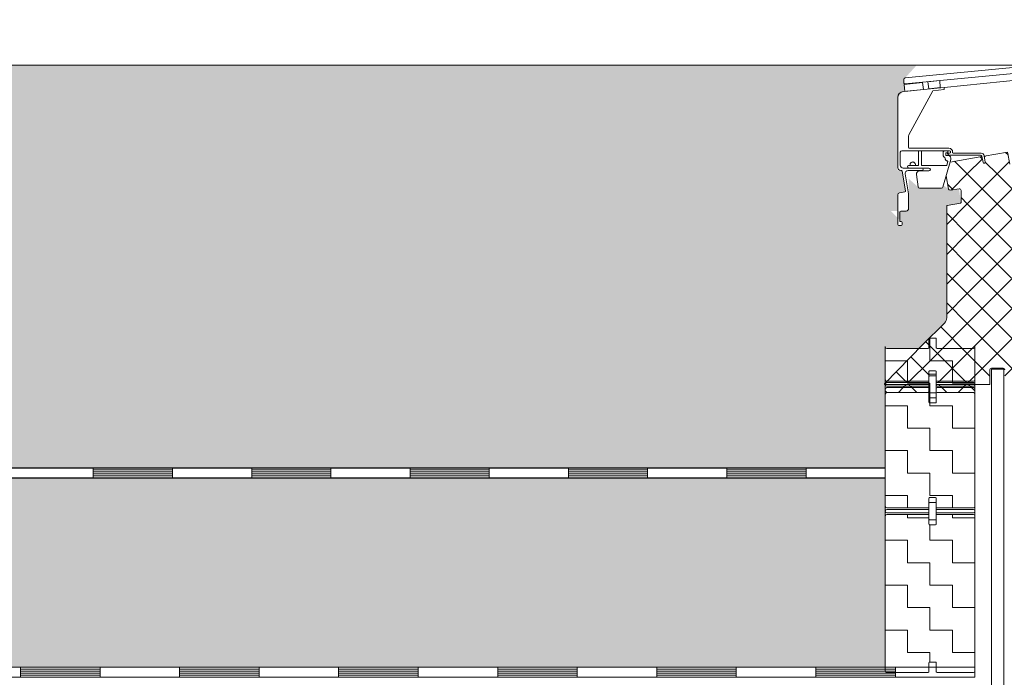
# Model space of a CAD drawing. Header units: metres. Extents: x 1316.5 to 1415.3, y -94.1 to -52.
# Tile 203 of 256: x 1369.989 to 1370.977, y -58.435 to -57.775. Entities that reach past the tile are written whole.
import ezdxf

# ---------------------------------------------------------------- set-up
doc = ezdxf.new("R2010")
doc.units = ezdxf.units.M
doc.header["$PDMODE"] = 65
doc.linetypes.add('AUSGEZOGEN', pattern=[0])
for name, color, linetype, lineweight in [('XR$11$Design', 4, 'AUSGEZOGEN', 13), ('XR$11$Legende', 4, 'AUSGEZOGEN', 13), ('XR$11$Muster', 4, 'AUSGEZOGEN', 13), ('XR$11$Wand', 1, 'AUSGEZOGEN', 50), ('XR$12$Maßlinie 1_50', 7, 'AUSGEZOGEN', 25), ('XR$13$Muster', 4, 'AUSGEZOGEN', 13), ('XR$13$STANDARD_1', 7, 'AUSGEZOGEN', 25)]:
    doc.layers.add(name, color=color, linetype=linetype, lineweight=lineweight)
doc.styles.add('ARIAL', font='arial.ttf')
doc.dimstyles.new('DIMSTYLE_54', dxfattribs={"dimtxt": 0.125, "dimasz": 0.15, "dimexe": 0, "dimexo": 0, "dimgap": 0.0625, "dimtad": 2, "dimrnd": 0.005, "dimzin": 4, "dimdsep": 46, "dimtxsty": 'ARIAL', "dimblk1": 'ALL_ML_KREIS', "dimblk2": 'ALL_ML_KREIS', "dimsah": 1, "dimcen": 0, "dimclrd": 3, "dimclre": 3, "dimclrt": 3, "dimadec": 0, "dimazin": 0, "dimtfac": 1, "dimtdec": 0, "dimtix": 1, "dimtmove": 2, "dimatfit": 3, "dimfxl": 0, "dimtzin": 0, "dimlwd": 0, "dimlwe": 25, "dimarcsym": 0})
pattern_1 = [(0, (0.045, 0.045), (0.0225, 0.0225), [0.0225, -0.0225]), (90, (0.045, 0.045), (-0.0225, 0.0225), [0.0225, -0.0225])]
pattern_2 = [(0, (0.135, 0.135), (0.0675, 0.0675), [0.0675, -0.0675]), (90, (0.135, 0.135), (-0.0675, 0.0675), [0.0675, -0.0675])]

# ---------------------------------------------------------------- blocks, each defined once
blk = doc.blocks.new('MUSTERELEMENT_78')
at = {"layer": 'XR$11$Design', "color": 4, "linetype": 'AUSGEZOGEN', "lineweight": 13, "transparency": 33554687}
for p, q in [((1369.83023, -58.42475), (1369.98986, -58.42475)), ((1369.98986, -58.42475), (1370.14949, -58.42475)), ((1369.98986, -58.42475), (1369.98986, -58.43475)), ((1369.98986, -58.42475), (1369.98986, -58.43475)), ((1370.06968, -58.42475), (1370.06968, -58.43475)), ((1370.14949, -58.42475), (1370.30912, -58.42475)), ((1370.14949, -58.42475), (1370.14949, -58.43475)), ((1370.14949, -58.42475), (1370.14949, -58.43475)), ((1370.22931, -58.42475), (1370.22931, -58.43475)), ((1370.30912, -58.42475), (1370.46875, -58.42475)), ((1370.30912, -58.42475), (1370.30912, -58.43475)), ((1370.30912, -58.42475), (1370.30912, -58.43475)), ((1370.38894, -58.42475), (1370.38894, -58.43475)), ((1370.46875, -58.42475), (1370.62838, -58.42475)), ((1370.46875, -58.42475), (1370.46875, -58.43475)), ((1370.46875, -58.42475), (1370.46875, -58.43475)), ((1370.54857, -58.42475), (1370.54857, -58.43475)), ((1370.62838, -58.42475), (1370.78802, -58.42475)), ((1370.62838, -58.42475), (1370.62838, -58.43475)), ((1370.62838, -58.42475), (1370.62838, -58.43475)), ((1370.7082, -58.42475), (1370.7082, -58.43475)), ((1370.78802, -58.42475), (1370.94765, -58.42475)), ((1370.78802, -58.42475), (1370.78802, -58.43475)), ((1370.78802, -58.42475), (1370.78802, -58.43475)), ((1370.86783, -58.42475), (1370.86783, -58.43475)), ((1370.94765, -58.42475), (1370.94765, -58.42475)), ((1370.94765, -58.42475), (1370.94765, -58.43475)), ((1370.94765, -58.42475), (1370.94765, -58.43475)), ((1369.83023, -58.43475), (1369.98986, -58.43475)), ((1369.98986, -58.42675), (1370.06968, -58.42675)), ((1369.98986, -58.42875), (1370.06968, -58.42875)), ((1369.98986, -58.43075), (1370.06968, -58.43075)), ((1369.98986, -58.43275), (1370.06968, -58.43275)), ((1369.98986, -58.43475), (1370.14949, -58.43475)), ((1370.14949, -58.42675), (1370.22931, -58.42675)), ((1370.14949, -58.42875), (1370.22931, -58.42875)), ((1370.14949, -58.43075), (1370.22931, -58.43075)), ((1370.14949, -58.43275), (1370.22931, -58.43275)), ((1370.14949, -58.43475), (1370.30912, -58.43475)), ((1370.30912, -58.42675), (1370.38894, -58.42675)), ((1370.30912, -58.42875), (1370.38894, -58.42875)), ((1370.30912, -58.43075), (1370.38894, -58.43075)), ((1370.30912, -58.43275), (1370.38894, -58.43275)), ((1370.30912, -58.43475), (1370.46875, -58.43475)), ((1370.46875, -58.42675), (1370.54857, -58.42675)), ((1370.46875, -58.42875), (1370.54857, -58.42875)), ((1370.46875, -58.43075), (1370.54857, -58.43075)), ((1370.46875, -58.43275), (1370.54857, -58.43275)), ((1370.46875, -58.43475), (1370.62838, -58.43475)), ((1370.62838, -58.42675), (1370.7082, -58.42675)), ((1370.62838, -58.42875), (1370.7082, -58.42875)), ((1370.62838, -58.43075), (1370.7082, -58.43075)), ((1370.62838, -58.43275), (1370.7082, -58.43275)), ((1370.62838, -58.43475), (1370.78802, -58.43475)), ((1370.78802, -58.42675), (1370.86783, -58.42675)), ((1370.78802, -58.42875), (1370.86783, -58.42875)), ((1370.78802, -58.43075), (1370.86783, -58.43075)), ((1370.78802, -58.43275), (1370.86783, -58.43275)), ((1370.78802, -58.43475), (1370.94765, -58.43475)), ((1370.94765, -58.42675), (1370.94765, -58.42675)), ((1370.94765, -58.42875), (1370.94765, -58.42875)), ((1370.94765, -58.43075), (1370.94765, -58.43075)), ((1370.94765, -58.43275), (1370.94765, -58.43275)), ((1370.94765, -58.43475), (1370.94765, -58.43475))]:
    blk.add_line(p, q, dxfattribs=at)
blk = doc.blocks.new('MUSTER_4')
at = {"layer": 'XR$11$Muster', "color": 52, "linetype": 'AUSGEZOGEN', "lineweight": 13, "transparency": 33554687}
for p, q in [((1370.95716, -57.91285), (1370.958, -57.91202)), ((1370.98086, -57.91087), (1370.97848, -57.90849)), ((1370.93997, -57.93), (1370.92729, -57.91731)), ((1370.94003, -57.93), (1370.95518, -57.91483)), ((1370.95529, -57.91531), (1370.95288, -57.9129)), ((1370.96997, -57.93), (1370.95802, -57.91804)), ((1370.97003, -57.93), (1370.98215, -57.91787)), ((1370.99997, -57.93), (1370.99033, -57.92035)), ((1371.00003, -57.93), (1371.0137, -57.91632)), ((1371.02997, -57.93), (1371.01592, -57.91594)), ((1370.92381, -57.94621), (1370.93997, -57.93003)), ((1370.94003, -57.96), (1370.96997, -57.93003)), ((1370.96997, -57.96), (1370.94003, -57.93003)), ((1370.97003, -57.96), (1370.99997, -57.93003)), ((1370.99997, -57.96), (1370.97003, -57.93003)), ((1371.01089, -57.9409), (1371.00003, -57.93003)), ((1371.01911, -57.9409), (1371.02997, -57.93003)), ((1371.03003, -57.93), (1371.0321, -57.92793)), ((1371.03456, -57.93456), (1371.03003, -57.93003)), ((1370.92588, -57.9459), (1370.9204, -57.94042)), ((1370.91934, -57.98068), (1370.93997, -57.96003)), ((1370.93997, -57.96), (1370.93372, -57.95375)), ((1370.94003, -57.99), (1370.96997, -57.96003)), ((1370.96997, -57.99), (1370.94003, -57.96003)), ((1370.97003, -57.99), (1370.99997, -57.96003)), ((1370.99997, -57.99), (1370.97003, -57.96003)), ((1371.00003, -57.96), (1371.00665, -57.95338)), ((1371.00665, -57.96665), (1371.00003, -57.96003)), ((1370.93997, -57.99), (1370.91934, -57.96935)), ((1371.00003, -57.99), (1371.01191, -57.97811)), ((1371.02997, -57.99), (1371.01809, -57.97811)), ((1371.03003, -57.99), (1371.04191, -57.97811)), ((1371.05747, -57.9875), (1371.04809, -57.97811)), ((1370.91934, -58.01068), (1370.93997, -57.99003)), ((1370.94003, -58.02), (1370.96997, -57.99003)), ((1370.96997, -58.02), (1370.94003, -57.99003)), ((1370.97003, -58.02), (1370.99997, -57.99003)), ((1370.99997, -58.02), (1370.97003, -57.99003)), ((1371.00003, -58.02), (1371.02997, -57.99003)), ((1371.02997, -58.02), (1371.00003, -57.99003)), ((1371.05466, -58.01468), (1371.03003, -57.99003)), ((1370.93997, -58.02), (1370.91934, -57.99935)), ((1371.03003, -58.02), (1371.05689, -57.99311)), ((1370.91934, -58.04068), (1370.93997, -58.02003)), ((1370.94003, -58.05), (1370.96997, -58.02003)), ((1370.96997, -58.05), (1370.94003, -58.02003)), ((1370.97003, -58.05), (1370.99997, -58.02003)), ((1370.99997, -58.05), (1370.97003, -58.02003)), ((1371.00003, -58.05), (1371.02997, -58.02003)), ((1371.02997, -58.05), (1371.00003, -58.02003)), ((1371.04911, -58.03912), (1371.03003, -58.02003)), ((1370.93997, -58.05), (1370.91934, -58.02935)), ((1371.04089, -58.03912), (1371.05343, -58.02658)), ((1370.91934, -58.07068), (1370.93997, -58.05003)), ((1370.94003, -58.08), (1370.96997, -58.05003)), ((1370.96997, -58.08), (1370.94003, -58.05003)), ((1370.97003, -58.08), (1370.99997, -58.05003)), ((1370.99997, -58.08), (1370.97003, -58.05003)), ((1371.00003, -58.08), (1371.02997, -58.05003)), ((1371.02711, -58.07714), (1371.00003, -58.05003)), ((1371.03003, -58.05), (1371.03492, -58.0451)), ((1371.03663, -58.05663), (1371.03003, -58.05003)), ((1370.93997, -58.08), (1370.91934, -58.05935)), ((1370.91003, -58.11), (1370.93997, -58.08003)), ((1370.94003, -58.11), (1370.96997, -58.08003)), ((1370.96997, -58.11), (1370.94003, -58.08003)), ((1370.97003, -58.11), (1370.99997, -58.08003)), ((1370.99997, -58.11), (1370.97003, -58.08003)), ((1371.01761, -58.09762), (1371.00003, -58.08003)), ((1370.93997, -58.11), (1370.91333, -58.08333)), ((1371.00003, -58.11), (1371.02213, -58.08788)), ((1370.93925, -58.13928), (1370.91003, -58.11003)), ((1370.91075, -58.13928), (1370.93997, -58.11003)), ((1370.96265, -58.13267), (1370.94003, -58.11003)), ((1370.94075, -58.13928), (1370.96997, -58.11003)), ((1370.99852, -58.13855), (1370.97003, -58.11003)), ((1370.97765, -58.13238), (1370.99997, -58.11003)), ((1371.0081, -58.11811), (1371.00003, -58.11003)), ((1370.90155, -58.13157), (1370.88341, -58.11341)), ((1370.87925, -58.13928), (1370.86849, -58.12851)), ((1370.90946, -58.13949), (1370.90892, -58.13895)), ((1370.85931, -58.14932), (1370.85765, -58.14765)), ((1370.88931, -58.14932), (1370.88431, -58.14432)), ((1370.90069, -58.14932), (1370.90148, -58.14853)), ((1370.90892, -58.14108), (1370.90918, -58.14082)), ((1370.91931, -58.14932), (1370.91431, -58.14432)), ((1370.93572, -58.14428), (1370.93868, -58.14132)), ((1370.94428, -58.14428), (1370.94132, -58.14132))]:
    blk.add_line(p, q, dxfattribs=at)
for points in [[(1370.90997, -58.11), (1370.90504, -58.10506), (1370.90504, -58.10506), (1370.89832, -58.09834)], [(1370.88075, -58.13928), (1370.9026, -58.1174), (1370.9026, -58.1174), (1370.90997, -58.11003)], [(1370.87069, -58.14932), (1370.87081, -58.1492), (1370.87081, -58.1492), (1370.87569, -58.14432)], [(1370.87572, -58.14428), (1370.87612, -58.14389), (1370.87612, -58.14389), (1370.87868, -58.14132)], [(1370.88428, -58.14428), (1370.88315, -58.14315), (1370.88315, -58.14315), (1370.88132, -58.14132)], [(1370.91428, -58.14428), (1370.91243, -58.14243), (1370.91243, -58.14243), (1370.91132, -58.14132)], [(1370.93069, -58.14932), (1370.93539, -58.14462), (1370.93539, -58.14462), (1370.93569, -58.14432)], [(1370.94765, -58.14765), (1370.94558, -58.14559), (1370.94558, -58.14559), (1370.94431, -58.14432)]]:
    blk.add_lwpolyline(points, dxfattribs=at)
blk = doc.blocks.new('MUSTERELEMENT_86')
at = {"layer": 'XR$11$Design', "color": 4, "linetype": 'AUSGEZOGEN', "lineweight": 13, "transparency": 33554687}
for p, q in [((1369.904, -58.22475), (1370.06294, -58.22475)), ((1370.06294, -58.22475), (1370.22188, -58.22475)), ((1370.06294, -58.22475), (1370.06294, -58.23475)), ((1370.06294, -58.22475), (1370.06294, -58.23475)), ((1370.06294, -58.22675), (1370.14241, -58.22675)), ((1370.14241, -58.22475), (1370.14241, -58.23475)), ((1370.22188, -58.22475), (1370.38083, -58.22475)), ((1370.22188, -58.22475), (1370.22188, -58.23475)), ((1370.22188, -58.22475), (1370.22188, -58.23475)), ((1370.22188, -58.22675), (1370.30135, -58.22675)), ((1370.30135, -58.22475), (1370.30135, -58.23475)), ((1370.38083, -58.22475), (1370.53977, -58.22475)), ((1370.38083, -58.22475), (1370.38083, -58.23475)), ((1370.38083, -58.22475), (1370.38083, -58.23475)), ((1370.38083, -58.22675), (1370.4603, -58.22675)), ((1370.4603, -58.22475), (1370.4603, -58.23475)), ((1370.53977, -58.22475), (1370.69871, -58.22475)), ((1370.53977, -58.22475), (1370.53977, -58.23475)), ((1370.53977, -58.22475), (1370.53977, -58.23475)), ((1370.53977, -58.22675), (1370.61924, -58.22675)), ((1370.61924, -58.22475), (1370.61924, -58.23475)), ((1370.69871, -58.22475), (1370.85765, -58.22475)), ((1370.69871, -58.22475), (1370.69871, -58.23475)), ((1370.69871, -58.22475), (1370.69871, -58.23475)), ((1370.69871, -58.22675), (1370.77818, -58.22675)), ((1370.77818, -58.22475), (1370.77818, -58.23475)), ((1370.85765, -58.22475), (1370.85765, -58.22475)), ((1370.85765, -58.22475), (1370.85765, -58.23475)), ((1370.85765, -58.22475), (1370.85765, -58.23475)), ((1370.85765, -58.22675), (1370.85765, -58.22675)), ((1369.904, -58.23475), (1370.06294, -58.23475)), ((1370.06294, -58.22875), (1370.14241, -58.22875)), ((1370.06294, -58.23075), (1370.14241, -58.23075)), ((1370.06294, -58.23275), (1370.14241, -58.23275)), ((1370.06294, -58.23475), (1370.22188, -58.23475)), ((1370.22188, -58.22875), (1370.30135, -58.22875)), ((1370.22188, -58.23075), (1370.30135, -58.23075)), ((1370.22188, -58.23275), (1370.30135, -58.23275)), ((1370.22188, -58.23475), (1370.38083, -58.23475)), ((1370.38083, -58.22875), (1370.4603, -58.22875)), ((1370.38083, -58.23075), (1370.4603, -58.23075)), ((1370.38083, -58.23275), (1370.4603, -58.23275)), ((1370.38083, -58.23475), (1370.53977, -58.23475)), ((1370.53977, -58.22875), (1370.61924, -58.22875)), ((1370.53977, -58.23075), (1370.61924, -58.23075)), ((1370.53977, -58.23275), (1370.61924, -58.23275)), ((1370.53977, -58.23475), (1370.69871, -58.23475)), ((1370.69871, -58.22875), (1370.77818, -58.22875)), ((1370.69871, -58.23075), (1370.77818, -58.23075)), ((1370.69871, -58.23275), (1370.77818, -58.23275)), ((1370.69871, -58.23475), (1370.85765, -58.23475)), ((1370.85765, -58.22875), (1370.85765, -58.22875)), ((1370.85765, -58.23075), (1370.85765, -58.23075)), ((1370.85765, -58.23275), (1370.85765, -58.23275)), ((1370.85765, -58.23475), (1370.85765, -58.23475))]:
    blk.add_line(p, q, dxfattribs=at)
blk = doc.blocks.new('ALL_ML_KREIS')
at = {"color": 0, "linetype": 'ByBlock', "lineweight": -2}
for p, q in [((0, -0.5), (0, 0.5)), ((-1, 0), (0.5, 0))]:
    blk.add_line(p, q, dxfattribs=at)
blk.add_circle((0, 0), 0.15, dxfattribs=at)
blk = doc.blocks.new('*D765')
at = {"layer": 'DEFPOINTS', "color": 3, "linetype": 'AUSGEZOGEN', "lineweight": 25, "transparency": 33554687}
for p in [(1361.15015, -55.57331), (1388.48015, -60.45768), (1361.15015, -64.66104)]:
    blk.add_point(p, dxfattribs=at)
at = {"layer": 'XR$12$Maßlinie 1_50', "color": 3, "linetype": 'AUSGEZOGEN', "lineweight": -2, "transparency": 33554687}
for p, q in [((1361.15015, -64.36104), (1361.15015, -64.66104)), ((1388.48015, -64.36104), (1388.48015, -64.66104)), ((1361.15015, -64.66104), (1388.48015, -64.66104))]:
    blk.add_line(p, q, dxfattribs=at)
at = {"layer": 'XR$12$Maßlinie 1_50', "color": 3, "linetype": 'AUSGEZOGEN', "lineweight": 25, "transparency": 33554687, "xscale": 0.15, "yscale": 0.15, "zscale": 0.15, "rotation": 180}
blk.add_blockref('ALL_ML_KREIS', (1361.15015, -64.66104), dxfattribs=at)
at = {"layer": 'XR$12$Maßlinie 1_50', "color": 3, "linetype": 'AUSGEZOGEN', "lineweight": 25, "transparency": 33554687, "xscale": 0.15, "yscale": 0.15, "zscale": 0.15}
blk.add_blockref('ALL_ML_KREIS', (1388.48015, -64.66104), dxfattribs=at)
at = {"layer": 'XR$12$Maßlinie 1_50', "color": 3, "linetype": 'AUSGEZOGEN', "lineweight": 25, "transparency": 33554687, "insert": (1374.81937, -64.54632), "char_height": 0.125, "width": 0.625, "attachment_point": 5, "style": 'ARIAL'}
blk.add_mtext('\\A1;{\\A1;{27.33\\H0.082500;\\S^ ;}}', dxfattribs=at)

msp = doc.modelspace()

# ---------------------------------------------------------------- hatches: boundary and pattern name
at = {"layer": 'XR$11$Muster', "linetype": 'AUSGEZOGEN', "lineweight": 13, "transparency": 33554687}
h = msp.add_hatch(dxfattribs=at)
h.set_pattern_fill('MUSTER', color=4, scale=0.0225, style=0, pattern_type=2)
h.set_pattern_definition(pattern_1)
h.paths.add_polyline_path([(1370.90223, -58.1547), (1370.90817, -58.1547), (1370.90892, -58.15395), (1370.90892, -58.14503), (1370.90967, -58.14428), (1370.94615, -58.14428), (1370.94765, -58.14578), (1370.94765, -58.10356), (1370.94615, -58.10506), (1370.90967, -58.10506), (1370.90892, -58.10431), (1370.90892, -58.09539), (1370.90817, -58.09464), (1370.90223, -58.09464), (1370.90148, -58.09539), (1370.90148, -58.10431), (1370.90073, -58.10506), (1370.85915, -58.10506), (1370.85765, -58.10356), (1370.85765, -58.14578), (1370.85915, -58.14428), (1370.90073, -58.14428), (1370.90148, -58.14503), (1370.90148, -58.15395)], flags=0)
h = msp.add_hatch(dxfattribs=at)
h.set_pattern_fill('MUSTER', color=4, scale=0.0225, style=0, pattern_type=2)
h.set_pattern_definition(pattern_1)
h.paths.add_polyline_path([(1370.90967, -58.10644), (1370.90892, -58.10719), (1370.90892, -58.11611), (1370.90817, -58.11686), (1370.90223, -58.11686), (1370.90148, -58.11611), (1370.90148, -58.10719), (1370.90073, -58.10644), (1370.85915, -58.10644), (1370.85765, -58.10794), (1370.85765, -58.26356), (1370.85915, -58.26506), (1370.90073, -58.26506), (1370.90148, -58.26431), (1370.90148, -58.25539), (1370.90223, -58.25464), (1370.90817, -58.25464), (1370.90892, -58.25539), (1370.90892, -58.26431), (1370.90967, -58.26506), (1370.94615, -58.26506), (1370.94765, -58.26356), (1370.94765, -58.10794), (1370.94615, -58.10644)], flags=0)
h = msp.add_hatch(dxfattribs=at)
h.set_pattern_fill('MUSTER', color=4, scale=0.0225, style=0, pattern_type=2)
h.set_pattern_definition(pattern_1)
h.paths.add_polyline_path([(1370.90223, -58.28186), (1370.90148, -58.28111), (1370.90148, -58.27219), (1370.90073, -58.27144), (1370.85915, -58.27144), (1370.85765, -58.27294), (1370.85765, -58.42856), (1370.85915, -58.43006), (1370.90073, -58.43006), (1370.90148, -58.42931), (1370.90148, -58.42039), (1370.90223, -58.41964), (1370.90817, -58.41964), (1370.90892, -58.42039), (1370.90892, -58.42931), (1370.90967, -58.43006), (1370.94615, -58.43006), (1370.94765, -58.42856), (1370.94765, -58.27294), (1370.94615, -58.27144), (1370.90967, -58.27144), (1370.90892, -58.27219), (1370.90892, -58.28111), (1370.90817, -58.28186)], flags=0)
at = {"layer": 'XR$13$Muster', "linetype": 'AUSGEZOGEN', "lineweight": 13, "transparency": 33554687}
h = msp.add_hatch(dxfattribs=at)
h.set_pattern_fill('MUSTER', color=52, scale=0.0675, style=0, pattern_type=2)
h.set_pattern_definition(pattern_2)
h.paths.add_polyline_path([(1370.85765, -58.1395), (1370.85711, -58.14004), (1370.85765, -58.14132)], flags=0)
h = msp.add_hatch(dxfattribs=at)
h.set_pattern_fill('MUSTER', color=52, scale=0.0675, style=0, pattern_type=2)
h.set_pattern_definition(pattern_2)
h.paths.add_polyline_path([(1361.41015, -58.23506), (1361.41015, -58.24506), (1370.85765, -58.24506), (1370.85765, -58.23475), (1361.48015, -58.23475), (1361.48015, -58.23506)], flags=0)
h = msp.add_hatch(dxfattribs=at)
h.set_pattern_fill('MUSTER', color=52, scale=0.0675, style=0, pattern_type=2)
h.set_pattern_definition(pattern_2)
h.paths.add_polyline_path([(1361.50515, -58.43475), (1361.50515, -58.42506), (1370.85765, -58.42506), (1370.85765, -58.24506), (1361.41015, -58.24506), (1361.41015, -58.43506), (1361.49515, -58.43506), (1361.49515, -58.43475)], flags=0)
at = {"layer": 'XR$13$STANDARD_1', "linetype": 'AUSGEZOGEN', "lineweight": 25, "transparency": 33554687}
h = msp.add_hatch(color=7, dxfattribs=at)
h.set_gradient(color1=(122, 122, 122), color2=(171, 171, 171), rotation=90, one_color=1)
h.paths.add_polyline_path([(1370.87023, -57.96719), (1370.87023, -57.95087), (1370.87187, -57.9489), (1370.87823, -57.94774), (1370.87461, -57.92652), (1370.87023, -57.92652), (1370.87023, -57.85317), (1370.87706, -57.84562), (1370.87656, -57.83854), (1370.87618, -57.8382), (1370.87618, -57.83521), (1370.88936, -57.82071), (1361.50515, -57.82071), (1361.50515, -58.22475), (1362.48015, -58.22475), (1362.48015, -58.22506), (1370.85765, -58.22506), (1370.85765, -58.10506), (1370.89165, -58.10506), (1370.89553, -58.10113), (1370.91714, -58.07952), (1370.91934, -58.07422), (1370.91934, -57.96245), (1370.91995, -57.96172), (1370.93372, -57.95917), (1370.9316, -57.94504), (1370.92297, -57.94633), (1370.91711, -57.94215), (1370.91417, -57.94437), (1370.89214, -57.94437), (1370.88114, -57.93472), (1370.88114, -57.96469), (1370.87864, -57.96719), (1370.87023, -57.96719), (1372.17596, -57.96245), (1372.17596, -58.07422), (1372.17815, -58.07952), (1372.19977, -58.10113), (1372.20365, -58.10506), (1372.23765, -58.10506), (1372.23765, -58.22506), (1374.13154, -58.22506), (1374.13154, -58.14132), (1374.131, -58.14004), (1374.13154, -58.1395), (1374.13154, -58.10506), (1374.16554, -58.10506), (1374.16942, -58.10113), (1374.19103, -58.07952), (1374.1921, -58.07812), (1374.19235, -58.07766), (1374.19285, -58.07646), (1374.193, -58.07596), (1374.19323, -58.07422), (1374.19323, -57.96245), (1374.19384, -57.96172), (1374.20761, -57.95917), (1374.20761, -57.94472), (1374.19686, -57.94633), (1374.19517, -57.94512), (1374.19273, -57.93197), (1374.1895, -57.94329), (1374.18806, -57.94437), (1374.16603, -57.94437), (1374.16454, -57.94307), (1374.16289, -57.9304), (1374.1663, -57.92652), (1374.1546, -57.92652), (1374.15334, -57.9268), (1374.15231, -57.92758), (1374.15171, -57.92873), (1374.15165, -57.93002), (1374.15503, -57.94983), (1374.15503, -57.96469), (1374.15253, -57.96719), (1374.1461, -57.96719), (1374.1461, -57.97761), (1374.14758, -57.97761), (1374.14858, -57.97861), (1374.14858, -57.98058), (1374.14758, -57.98158), (1374.14512, -57.98158), (1374.14412, -57.98058), (1374.14412, -57.95087), (1374.14576, -57.9489), (1374.15212, -57.94774), (1374.15195, -57.94677), (1374.1486, -57.92714), (1374.1485, -57.92652), (1374.14712, -57.92652), (1374.14412, -57.92352), (1374.14412, -57.85317), (1374.14953, -57.8472), (1374.15105, -57.84705), (1374.15057, -57.8402), (1374.15209, -57.84003), (1374.15007, -57.8382), (1374.15007, -57.83521), (1374.15143, -57.83372), (1374.2597, -57.82333), (1374.29369, -57.82071), (1372.07549, -57.82071), (1372.10948, -57.82333), (1372.21776, -57.83372), (1372.21911, -57.83521), (1372.21911, -57.8382), (1372.21709, -57.84003), (1372.21862, -57.8402), (1372.21813, -57.84705), (1372.21966, -57.8472), (1372.22507, -57.85317), (1372.22507, -57.92352), (1372.22207, -57.92652), (1372.22069, -57.92652), (1372.22058, -57.92714), (1372.21723, -57.94677), (1372.21706, -57.94774), (1372.22343, -57.9489), (1372.22507, -57.95087), (1372.22507, -57.98058), (1372.22407, -57.98158), (1372.2216, -57.98158), (1372.2206, -57.98058), (1372.2206, -57.97861), (1372.2216, -57.97761), (1372.22308, -57.97761), (1372.22308, -57.96719), (1372.21665, -57.96719), (1372.21415, -57.96469), (1372.21415, -57.94983), (1372.21754, -57.93002), (1372.21747, -57.92873), (1372.21687, -57.92758), (1372.21584, -57.9268), (1372.21458, -57.92652), (1372.20288, -57.92652), (1372.20629, -57.9304), (1372.20464, -57.94307), (1372.20315, -57.94437), (1372.18113, -57.94437), (1372.17969, -57.94329), (1372.17645, -57.93197), (1372.17402, -57.94512), (1372.17232, -57.94633), (1372.16157, -57.94472), (1372.16157, -57.95917), (1372.17534, -57.96172), (1372.17596, -57.96245), (1376.72201, -57.92652), (1376.71032, -57.92652), (1376.71373, -57.9304), (1376.71208, -57.94307), (1376.71059, -57.94437), (1376.68856, -57.94437), (1376.68245, -57.93976), (1376.68145, -57.94512), (1376.67976, -57.94633), (1376.66901, -57.94472), (1376.66901, -57.95428), (1376.66813, -57.959), (1376.68278, -57.96172), (1376.68339, -57.96245), (1376.68339, -58.07422), (1376.68559, -58.07952), (1376.7072, -58.10113), (1376.71108, -58.10506), (1376.74508, -58.10506), (1376.74508, -58.22506), (1388.14964, -58.22506), (1388.14964, -57.82071), (1376.58953, -57.82071), (1376.72519, -57.83372), (1376.72655, -57.83521), (1376.72655, -57.8382), (1376.72453, -57.84003), (1376.72605, -57.8402), (1376.72567, -57.84562), (1376.72557, -57.84705), (1376.72709, -57.8472), (1376.7325, -57.85317), (1376.7325, -57.92352), (1376.7295, -57.92652), (1376.72812, -57.92652), (1376.72784, -57.92818), (1376.7245, -57.94774), (1376.73086, -57.9489), (1376.7325, -57.95087), (1376.7325, -57.96719), (1376.72409, -57.96719), (1376.72159, -57.96469), (1376.72159, -57.94983), (1376.72497, -57.93002), (1376.72201, -57.92652), (1375.97766, -57.98058), (1375.97766, -57.97415), (1375.98213, -57.97861), (1375.98213, -57.98058), (1375.98113, -57.98158), (1375.97866, -57.98158), (1375.97766, -57.98058), (1374.89896, -57.97415), (1374.89896, -57.98058), (1374.89796, -57.98158), (1374.89549, -57.98158), (1374.89449, -57.98058), (1374.89449, -57.97861), (1374.89896, -57.97415), (1374.90591, -57.96719), (1374.89896, -57.97415), (1374.89896, -57.96719), (1374.90591, -57.96719), (1375.97766, -57.96719), (1375.97766, -57.97415), (1375.97071, -57.96719), (1375.97766, -57.96719), (1374.89054, -57.96719), (1374.88804, -57.96469), (1374.88804, -57.93472), (1374.87704, -57.94437), (1374.85502, -57.94437), (1374.85207, -57.94215), (1374.84621, -57.94633), (1374.83718, -57.94498), (1374.83459, -57.959), (1374.84923, -57.96172), (1374.84985, -57.96245), (1374.84985, -58.07422), (1374.85204, -58.07952), (1374.87366, -58.10113), (1374.87754, -58.10506), (1374.91154, -58.10506), (1374.91154, -58.22506), (1375.96508, -58.22506), (1375.96508, -58.10506), (1375.99908, -58.10506), (1376.00296, -58.10113), (1376.02458, -58.07952), (1376.02677, -58.07422), (1376.02677, -57.96245), (1376.02739, -57.96172), (1376.04116, -57.95917), (1376.03904, -57.94504), (1376.03041, -57.94633), (1376.02455, -57.94215), (1376.0216, -57.94437), (1375.99958, -57.94437), (1375.98858, -57.93472), (1375.98858, -57.96469), (1375.98608, -57.96719), (1375.97766, -57.96719), (1375.97766, -57.95087), (1375.9793, -57.9489), (1375.98567, -57.94774), (1375.98204, -57.92652), (1375.97766, -57.92652), (1375.97766, -57.85317), (1375.9845, -57.84562), (1375.98399, -57.83854), (1375.98361, -57.8382), (1375.98361, -57.83521), (1375.99679, -57.82071), (1374.87983, -57.82071), (1374.89301, -57.83521), (1374.89301, -57.8382), (1374.89263, -57.83854), (1374.89212, -57.84562), (1374.89896, -57.85317), (1374.89896, -57.92352), (1374.89429, -57.92818), (1374.89095, -57.94774), (1374.89732, -57.9489), (1374.89896, -57.95087), (1374.89896, -57.96719), (1374.89054, -57.96719), (1370.87023, -57.98058), (1370.87023, -57.97415), (1370.87469, -57.97861), (1370.87469, -57.98058), (1370.87369, -57.98158), (1370.87123, -57.98158), (1370.87023, -57.98058), (1370.86327, -57.96719), (1370.87023, -57.96719), (1370.87023, -57.97415), (1370.86327, -57.96719), (1376.72804, -57.97861), (1376.72904, -57.97761), (1376.73052, -57.97761), (1376.73052, -57.97613), (1376.7325, -57.97415), (1376.7325, -57.98058), (1376.7315, -57.98158), (1376.72904, -57.98158), (1376.72804, -57.98058), (1376.72804, -57.97861), (1370.86327, -57.96719), (1370.87023, -57.98058), (1374.89054, -57.96719), (1375.97766, -57.96719), (1374.90591, -57.96719), (1374.89896, -57.97415), (1375.97766, -57.98058), (1376.72201, -57.92652), (1372.17596, -57.96245)], flags=0)

# ---------------------------------------------------------------- linework, layer by layer
at = {"layer": 'XR$11$Design', "color": 3, "linetype": 'AUSGEZOGEN', "lineweight": 13, "transparency": 33554687}
for p, q in [((1361.48015, -58.22506), (1370.85765, -58.22506)), ((1361.48015, -58.23506), (1370.85765, -58.23506))]:
    msp.add_line(p, q, dxfattribs=at)
at = {"layer": 'XR$11$Legende', "color": 6, "linetype": 'AUSGEZOGEN', "lineweight": 13, "transparency": 33554687}
for p, q in [((1370.87564, -57.8472), (1370.91686, -57.84313)), ((1370.87618, -57.83521), (1370.87618, -57.8382)), ((1370.91686, -57.84313), (1370.91686, -57.84516)), ((1370.88132, -57.89088), (1370.90541, -57.84672)), ((1370.91686, -57.84516), (1370.90541, -57.84672)), ((1370.87023, -57.92352), (1370.87023, -57.85317)), ((1370.88114, -57.89159), (1370.88114, -57.90344)), ((1370.87271, -57.90817), (1370.87271, -57.92104)), ((1370.92231, -57.90667), (1370.87421, -57.90667)), ((1370.88189, -57.90419), (1370.92154, -57.90419)), ((1370.91576, -57.91126), (1370.91576, -57.90878)), ((1370.91835, -57.90915), (1370.91884, -57.90866)), ((1370.91835, -57.90915), (1370.91835, -57.91114)), ((1370.91884, -57.91163), (1370.91835, -57.91114)), ((1370.92033, -57.90866), (1370.91884, -57.90866)), ((1370.91884, -57.91163), (1370.92068, -57.91163)), ((1370.92083, -57.90965), (1370.92083, -57.90915)), ((1370.92083, -57.90915), (1370.92231, -57.90915)), ((1370.92231, -57.90667), (1370.92331, -57.90717)), ((1370.92331, -57.90866), (1370.92231, -57.90915)), ((1370.95314, -57.91114), (1370.92231, -57.91114)), ((1370.92331, -57.90866), (1370.92331, -57.90717)), ((1370.92529, -57.90794), (1370.92529, -57.90866)), ((1370.92579, -57.90915), (1370.92529, -57.90866)), ((1370.92579, -57.90915), (1370.954, -57.90915)), ((1370.95605, -57.91858), (1370.9546, -57.9123)), ((1370.95696, -57.91166), (1370.95803, -57.91808)), ((1370.88252, -57.92066), (1370.88252, -57.92156)), ((1370.88797, -57.92066), (1370.88797, -57.92156)), ((1370.92356, -57.91546), (1370.91561, -57.94329)), ((1370.91734, -57.9134), (1370.91774, -57.91417)), ((1370.91935, -57.92101), (1370.92033, -57.91759)), ((1370.91973, -57.91687), (1370.92033, -57.91759)), ((1370.95467, -57.91259), (1370.92281, -57.91808)), ((1370.87397, -57.92652), (1370.87323, -57.92652)), ((1370.87806, -57.94677), (1370.87471, -57.92714)), ((1370.87571, -57.92404), (1370.89453, -57.92404)), ((1370.87776, -57.93002), (1370.88114, -57.94983)), ((1370.89453, -57.92652), (1370.88071, -57.92652)), ((1370.90148, -57.92404), (1370.88114, -57.92404)), ((1370.89065, -57.94307), (1370.889, -57.9304)), ((1370.89198, -57.92701), (1370.90148, -57.92701)), ((1370.91884, -57.93197), (1370.92128, -57.94512)), ((1370.87023, -57.98058), (1370.87023, -57.95087)), ((1370.87187, -57.9489), (1370.87726, -57.94792)), ((1370.88114, -57.94983), (1370.88114, -57.96469)), ((1370.91417, -57.94437), (1370.89214, -57.94437)), ((1370.92297, -57.94633), (1370.932, -57.94498)), ((1370.93372, -57.94646), (1370.93372, -57.95854)), ((1370.93311, -57.95928), (1370.91995, -57.96172)), ((1370.87221, -57.96819), (1370.87221, -57.97761)), ((1370.87864, -57.96719), (1370.87321, -57.96719)), ((1370.91934, -57.96245), (1370.91934, -58.07422)), ((1370.87369, -57.98158), (1370.87123, -57.98158)), ((1370.87221, -57.97761), (1370.87369, -57.97761)), ((1370.87469, -57.97861), (1370.87469, -57.98058)), ((1370.90148, -58.10431), (1370.90148, -58.09539)), ((1370.90148, -58.10431), (1370.90148, -58.09539)), ((1370.90223, -58.09464), (1370.90817, -58.09464)), ((1370.90223, -58.09464), (1370.90817, -58.09464)), ((1370.90892, -58.09539), (1370.90892, -58.10431)), ((1370.90892, -58.09539), (1370.90892, -58.10431)), ((1370.85765, -58.10294), (1370.85765, -58.26356)), ((1370.85765, -58.14578), (1370.85765, -58.10356)), ((1370.85765, -58.14078), (1370.85765, -58.10356)), ((1370.85765, -58.10794), (1370.85765, -58.26856)), ((1370.85915, -58.10506), (1370.90073, -58.10506)), ((1370.85915, -58.10506), (1370.90073, -58.10506)), ((1370.90967, -58.10506), (1370.94615, -58.10506)), ((1370.90967, -58.10506), (1370.94615, -58.10506)), ((1370.94765, -58.10294), (1370.94765, -58.26356)), ((1370.94765, -58.14578), (1370.94765, -58.10356)), ((1370.94765, -58.14078), (1370.94765, -58.10356)), ((1370.94765, -58.26856), (1370.94765, -58.10794)), ((1370.90148, -58.13715), (1370.90148, -58.12823)), ((1370.90223, -58.12748), (1370.90817, -58.12748)), ((1370.90892, -58.12823), (1370.90892, -58.13715)), ((1370.96415, -58.12495), (1370.97615, -58.12495)), ((1370.85765, -58.14582), (1370.85765, -58.1364)), ((1370.85915, -58.1379), (1370.90073, -58.1379)), ((1370.85915, -58.13928), (1370.90073, -58.13928)), ((1370.90148, -58.14057), (1370.90148, -58.13165)), ((1370.90148, -58.14215), (1370.90148, -58.13323)), ((1370.90223, -58.1309), (1370.90817, -58.1309)), ((1370.90223, -58.13248), (1370.90817, -58.13248)), ((1370.90892, -58.13165), (1370.90892, -58.14057)), ((1370.90892, -58.13323), (1370.90892, -58.14215)), ((1370.90967, -58.1379), (1370.94615, -58.1379)), ((1370.90967, -58.13928), (1370.94615, -58.13928)), ((1370.94765, -58.14582), (1370.94765, -58.1364)), ((1370.85765, -58.14132), (1370.90073, -58.14132)), ((1370.85765, -58.15082), (1370.85765, -58.1414)), ((1370.85915, -58.1429), (1370.90073, -58.1429)), ((1370.85915, -58.14428), (1370.90073, -58.14428)), ((1370.85915, -58.14432), (1370.90073, -58.14432)), ((1370.85915, -58.14932), (1370.90073, -58.14932)), ((1370.90148, -58.14003), (1370.90148, -58.14895)), ((1370.90148, -58.14503), (1370.90148, -58.15395)), ((1370.90148, -58.14507), (1370.90148, -58.15398)), ((1370.90892, -58.14895), (1370.90892, -58.14003)), ((1370.90892, -58.15395), (1370.90892, -58.14503)), ((1370.90892, -58.15398), (1370.90892, -58.14507)), ((1370.90967, -58.1429), (1370.94615, -58.1429)), ((1370.90967, -58.14428), (1370.94615, -58.14428)), ((1370.90967, -58.14432), (1370.94615, -58.14432)), ((1370.90967, -58.14932), (1370.94615, -58.14932)), ((1370.94765, -58.1414), (1370.94765, -58.15082)), ((1370.96116, -58.14132), (1370.95406, -58.14132)), ((1370.90148, -58.15007), (1370.90148, -58.15898)), ((1370.90223, -58.1497), (1370.90817, -58.1497)), ((1370.90223, -58.1547), (1370.90817, -58.1547)), ((1370.90223, -58.15473), (1370.90817, -58.15473)), ((1370.90892, -58.15898), (1370.90892, -58.15007)), ((1370.90223, -58.15973), (1370.90817, -58.15973)), ((1370.90148, -58.26431), (1370.90148, -58.25539)), ((1370.90223, -58.25464), (1370.90817, -58.25464)), ((1370.90892, -58.25539), (1370.90892, -58.26431)), ((1370.85765, -58.26794), (1370.85765, -58.42856)), ((1370.85915, -58.26506), (1370.90073, -58.26506)), ((1370.85915, -58.26644), (1370.90073, -58.26644)), ((1370.90148, -58.26931), (1370.90148, -58.26039)), ((1370.90148, -58.26719), (1370.90148, -58.27611)), ((1370.90223, -58.25964), (1370.90817, -58.25964)), ((1370.90892, -58.26039), (1370.90892, -58.26931)), ((1370.90892, -58.27611), (1370.90892, -58.26719)), ((1370.90967, -58.26506), (1370.94615, -58.26506)), ((1370.90967, -58.26644), (1370.94615, -58.26644)), ((1370.94765, -58.26794), (1370.94765, -58.42856)), ((1370.85765, -58.27294), (1370.85765, -58.42856)), ((1370.85915, -58.27006), (1370.90073, -58.27006)), ((1370.85915, -58.27144), (1370.90073, -58.27144)), ((1370.90148, -58.27219), (1370.90148, -58.28111)), ((1370.90223, -58.27686), (1370.90817, -58.27686)), ((1370.90892, -58.28111), (1370.90892, -58.27219)), ((1370.90967, -58.27006), (1370.94615, -58.27006)), ((1370.90967, -58.27144), (1370.94615, -58.27144)), ((1370.94765, -58.27294), (1370.94765, -58.42856)), ((1370.90223, -58.28186), (1370.90817, -58.28186)), ((1370.90148, -58.42931), (1370.90148, -58.42039)), ((1370.90148, -58.42931), (1370.90148, -58.42039)), ((1370.90223, -58.41964), (1370.90817, -58.41964)), ((1370.90223, -58.41964), (1370.90817, -58.41964)), ((1370.90892, -58.42039), (1370.90892, -58.42931)), ((1370.90892, -58.42039), (1370.90892, -58.42931)), ((1370.85915, -58.43006), (1370.90073, -58.43006)), ((1370.85915, -58.43006), (1370.90073, -58.43006)), ((1370.90967, -58.43006), (1370.94615, -58.43006)), ((1370.90967, -58.43006), (1370.94615, -58.43006))]:
    msp.add_line(p, q, dxfattribs=at)
at = {"layer": 'XR$11$Legende', "color": 4, "linetype": 'AUSGEZOGEN', "lineweight": 13, "transparency": 33554687}
for p, q in [((1370.97665, -58.12582), (1370.96415, -58.12582)), ((1370.96415, -58.12582), (1370.96415, -59.18506)), ((1370.97665, -58.12582), (1370.97665, -59.18506))]:
    msp.add_line(p, q, dxfattribs=at)
at = {"layer": 'XR$11$Legende', "color": 6, "linetype": 'AUSGEZOGEN', "lineweight": 13, "transparency": 33554687}
for points in [[(1370.87754, -57.83372), (1370.98581, -57.82333), (1371.09495, -57.8149), (1371.30408, -57.80795), (1371.54765, -57.79688)], [(1370.87782, -57.83969), (1370.98631, -57.82929), (1371.09495, -57.82036), (1371.20408, -57.81391), (1371.54765, -57.80284)], [(1370.91686, -57.84318), (1371.01558, -57.83325), (1371.11479, -57.82532), (1371.21401, -57.81887), (1371.54765, -57.80719)], [(1370.88114, -57.92156), (1370.89106, -57.92156), (1370.89106, -57.90667)], [(1370.89404, -57.90667), (1370.89404, -57.92156), (1370.91863, -57.92156)], [(1370.91576, -57.90878), (1370.9158, -57.90833), (1370.91593, -57.90791), (1370.91614, -57.90753), (1370.91641, -57.9072), (1370.91674, -57.90693), (1370.91712, -57.90673), (1370.91729, -57.90667)], [(1370.91734, -57.9134), (1370.917, -57.91327), (1370.9167, -57.91308), (1370.91643, -57.91286), (1370.9162, -57.91259), (1370.91601, -57.9123), (1370.91587, -57.91197), (1370.91579, -57.91163), (1370.91576, -57.91126)], [(1370.91962, -57.90667), (1370.91965, -57.90668), (1370.91985, -57.90678), (1370.92004, -57.90691), (1370.92021, -57.90706), (1370.92036, -57.90723), (1370.92048, -57.90742)], [(1370.92048, -57.90742), (1370.92054, -57.90807), (1370.92022, -57.90928)], [(1370.92231, -57.91114), (1370.92161, -57.91098), (1370.92128, -57.91088), (1370.92099, -57.91072), (1370.92073, -57.91051), (1370.92052, -57.91025), (1370.92036, -57.90995), (1370.92026, -57.90963), (1370.92022, -57.90928)], [(1370.98258, -57.92018), (1370.98035, -57.90816), (1370.95705, -57.91218)], [(1370.88252, -57.92066), (1370.88258, -57.92011), (1370.88274, -57.9196), (1370.88299, -57.91915), (1370.88333, -57.91875), (1370.88373, -57.91842), (1370.88419, -57.91817), (1370.8847, -57.91802), (1370.88525, -57.91796), (1370.88579, -57.91802), (1370.8863, -57.91817), (1370.88676, -57.91842), (1370.88716, -57.91875), (1370.8875, -57.91915), (1370.88775, -57.91961), (1370.88791, -57.92011), (1370.88797, -57.92066)], [(1370.91973, -57.91687), (1370.9193, -57.9167), (1370.91891, -57.91648), (1370.91856, -57.91619), (1370.91827, -57.91586), (1370.91804, -57.91548), (1370.91787, -57.91507), (1370.91777, -57.91463), (1370.91774, -57.91417)], [(1370.91714, -58.07952), (1370.89553, -58.10113), (1370.85711, -58.14004)], [(1370.90967, -58.14132), (1370.96265, -58.14132), (1370.96265, -58.12645)]]:
    msp.add_lwpolyline(points, dxfattribs=at)
for points in [[(1370.87668, -57.8402), (1370.87717, -57.84714), (1370.89602, -57.84516), (1370.89503, -57.83821), (1370.87668, -57.8402)], [(1370.90049, -57.83772), (1370.90148, -57.84466), (1370.91289, -57.84318), (1370.91239, -57.83623), (1370.90049, -57.83772)]]:
    msp.add_lwpolyline(points, close=True, dxfattribs=at)
for centre, radius, start, end in [((1370.87768, -57.83521), 0.0015, 95.47737, 180), ((1370.87768, -57.8382), 0.0015, 180, 275.47737), ((1370.87623, -57.85317), 0.006, 95.64055, 180), ((1370.88264, -57.89159), 0.0015, 151.38954, 180), ((1370.87421, -57.90817), 0.0015, 90, 180), ((1370.88189, -57.90344), 0.00075, 180, 270), ((1370.92068, -57.91463), 0.003, 344.0546, 90), ((1370.92154, -57.90794), 0.00375, 0, 90), ((1370.95314, -57.91264), 0.0015, 12.99462, 90), ((1370.954, -57.91215), 0.003, 9.46232, 90), ((1370.87571, -57.92104), 0.003, 180, 270), ((1370.88114, -57.9228), 0.00124, 90, 270), ((1370.91863, -57.92081), 0.00075, 270, 344.0546), ((1370.95704, -57.91833), 0.00102, 191.95299, 14.03624), ((1370.87323, -57.92352), 0.003, 180, 270), ((1370.87397, -57.92727), 0.00075, 9.68879, 90), ((1370.88071, -57.92952), 0.003, 90, 189.68879), ((1370.89198, -57.93001), 0.003, 90, 187.43141), ((1370.89453, -57.92528), 0.00124, 270, 90), ((1370.90148, -57.92552), 0.00149, 270, 90), ((1370.87223, -57.95087), 0.002, 100.30485, 180), ((1370.87708, -57.94694), 0.001, 280.30485, 9.68879), ((1370.89214, -57.94287), 0.0015, 187.43141, 270), ((1370.91417, -57.94287), 0.0015, 270, 344.0546), ((1370.92275, -57.94485), 0.0015, 190.49148, 278.53077), ((1370.93222, -57.94646), 0.0015, 0, 98.53077), ((1370.92009, -57.96245), 0.00075, 100.49148, 180), ((1370.93297, -57.95854), 0.00075, 280.49148, 0), ((1370.87321, -57.96819), 0.001, 90, 180), ((1370.87864, -57.96469), 0.0025, 270, 0), ((1370.87123, -57.98058), 0.001, 180, 270), ((1370.87369, -57.97861), 0.001, 0, 90), ((1370.87369, -57.98058), 0.001, 270, 0), ((1370.91184, -58.07422), 0.0075, 315, 0), ((1370.90223, -58.09539), 0.00075, 90, 180), ((1370.90223, -58.09539), 0.00075, 90, 180), ((1370.90817, -58.09539), 0.00075, 0, 90), ((1370.90817, -58.09539), 0.00075, 0, 90), ((1370.85915, -58.10356), 0.0015, 180, 270), ((1370.85915, -58.10356), 0.0015, 180, 270), ((1370.90073, -58.10431), 0.00075, 270, 0), ((1370.90073, -58.10431), 0.00075, 270, 0), ((1370.90967, -58.10431), 0.00075, 180, 270), ((1370.90967, -58.10431), 0.00075, 180, 270), ((1370.94615, -58.10356), 0.0015, 270, 0), ((1370.94615, -58.10356), 0.0015, 270, 0), ((1370.90223, -58.12823), 0.00075, 90, 180), ((1370.90817, -58.12823), 0.00075, 0, 90), ((1370.96415, -58.12645), 0.0015, 90, 180), ((1370.97615, -58.12645), 0.0015, 0, 90), ((1370.85915, -58.1364), 0.0015, 180, 270), ((1370.85915, -58.14078), 0.0015, 90, 180), ((1370.90073, -58.13715), 0.00075, 270, 0), ((1370.90073, -58.14003), 0.00075, 0, 90), ((1370.90223, -58.13165), 0.00075, 90, 180), ((1370.90223, -58.13323), 0.00075, 90, 180), ((1370.90817, -58.13165), 0.00075, 0, 90), ((1370.90817, -58.13323), 0.00075, 0, 90), ((1370.90967, -58.13715), 0.00075, 180, 270), ((1370.90967, -58.14003), 0.00075, 90, 180), ((1370.94615, -58.1364), 0.0015, 270, 0), ((1370.94615, -58.14078), 0.0015, 0, 90), ((1370.85765, -58.14057), 0.00075, 135.36494, 270), ((1370.85915, -58.1414), 0.0015, 180, 270), ((1370.85915, -58.14578), 0.0015, 90, 180), ((1370.85915, -58.14582), 0.0015, 90, 180), ((1370.85915, -58.15082), 0.0015, 90, 180), ((1370.90073, -58.14057), 0.00075, 270, 0), ((1370.90073, -58.14215), 0.00075, 270, 0), ((1370.90073, -58.14503), 0.00075, 0, 90), ((1370.90073, -58.14507), 0.00075, 0, 90), ((1370.90073, -58.15007), 0.00075, 0, 90), ((1370.90223, -58.14895), 0.00075, 180, 270), ((1370.90817, -58.14895), 0.00075, 270, 0), ((1370.90967, -58.14057), 0.00075, 180, 270), ((1370.90967, -58.14215), 0.00075, 180, 270), ((1370.90967, -58.14503), 0.00075, 90, 180), ((1370.90967, -58.14507), 0.00075, 90, 180), ((1370.90967, -58.15007), 0.00075, 90, 180), ((1370.94615, -58.1414), 0.0015, 270, 0), ((1370.94615, -58.14578), 0.0015, 0, 90), ((1370.94615, -58.14582), 0.0015, 0, 90), ((1370.94615, -58.15082), 0.0015, 0, 90), ((1370.90223, -58.15395), 0.00075, 180, 270), ((1370.90223, -58.15398), 0.00075, 180, 270), ((1370.90223, -58.15898), 0.00075, 180, 270), ((1370.90817, -58.15395), 0.00075, 270, 0), ((1370.90817, -58.15398), 0.00075, 270, 0), ((1370.90817, -58.15898), 0.00075, 270, 0), ((1370.90223, -58.25539), 0.00075, 90, 180), ((1370.90817, -58.25539), 0.00075, 0, 90), ((1370.85915, -58.26356), 0.0015, 180, 270), ((1370.85915, -58.26794), 0.0015, 90, 180), ((1370.90073, -58.26431), 0.00075, 270, 0), ((1370.90073, -58.26719), 0.00075, 0, 90), ((1370.90223, -58.26039), 0.00075, 90, 180), ((1370.90817, -58.26039), 0.00075, 0, 90), ((1370.90967, -58.26431), 0.00075, 180, 270), ((1370.90967, -58.26719), 0.00075, 90, 180), ((1370.94615, -58.26356), 0.0015, 270, 0), ((1370.94615, -58.26794), 0.0015, 0, 90), ((1370.85915, -58.26856), 0.0015, 180, 270), ((1370.85915, -58.27294), 0.0015, 90, 180), ((1370.90073, -58.26931), 0.00075, 270, 0), ((1370.90073, -58.27219), 0.00075, 0, 90), ((1370.90223, -58.27611), 0.00075, 180, 270), ((1370.90817, -58.27611), 0.00075, 270, 0), ((1370.90967, -58.26931), 0.00075, 180, 270), ((1370.90967, -58.27219), 0.00075, 90, 180), ((1370.94615, -58.26856), 0.0015, 270, 0), ((1370.94615, -58.27294), 0.0015, 0, 90), ((1370.90223, -58.28111), 0.00075, 180, 270), ((1370.90817, -58.28111), 0.00075, 270, 0), ((1370.90223, -58.42039), 0.00075, 90, 180), ((1370.90223, -58.42039), 0.00075, 90, 180), ((1370.90817, -58.42039), 0.00075, 0, 90), ((1370.90817, -58.42039), 0.00075, 0, 90), ((1370.85915, -58.42856), 0.0015, 180, 270), ((1370.85915, -58.42856), 0.0015, 180, 270), ((1370.90073, -58.42931), 0.00075, 270, 0), ((1370.90073, -58.42931), 0.00075, 270, 0), ((1370.90967, -58.42931), 0.00075, 180, 270), ((1370.90967, -58.42931), 0.00075, 180, 270), ((1370.94615, -58.42856), 0.0015, 270, 0), ((1370.94615, -58.42856), 0.0015, 270, 0)]:
    msp.add_arc(centre, radius, start, end, dxfattribs=at)
at = {"layer": 'XR$11$Wand', "color": 35, "linetype": 'AUSGEZOGEN', "lineweight": 13, "transparency": 33554687}
msp.add_line((1371.0198, -57.82071), (1361.50515, -57.82071), dxfattribs=at)

# ---------------------------------------------------------------- block references
at = {"layer": 'XR$11$Design', "color": 4, "linetype": 'AUSGEZOGEN', "lineweight": 13, "transparency": 33554687}
for name in ['MUSTERELEMENT_86', 'MUSTERELEMENT_78']:
    msp.add_blockref(name, (0, 0), dxfattribs=at)
at = {"layer": 'XR$11$Muster', "color": 52, "linetype": 'AUSGEZOGEN', "lineweight": 13, "transparency": 33554687}
msp.add_blockref('MUSTER_4', (0, 0), dxfattribs=at)

# ---------------------------------------------------------------- dimensions: what is measured, and where the dimension line sits
at = {"layer": 'XR$12$Maßlinie 1_50', "color": 3, "linetype": 'AUSGEZOGEN', "lineweight": 25, "transparency": 33554687}
dim = msp.add_linear_dim(base=(1388.48015, -64.66104), p1=(1361.15015, -64.36104), p2=(1388.48015, -64.36104), dimstyle='DIMSTYLE_54', override={"dimpost": '<>', "dimclrd": 3, "dimclre": 3, "dimclrt": 3, "dimlwd": 0, "dimlwe": 25}, dxfattribs=at)
dim.commit()
dim.dimension.update_dxf_attribs({"geometry": '*D765', "text_midpoint": (1374.81937, -64.54632), "dimtype": 160})

doc.saveas('drawing.dxf')
